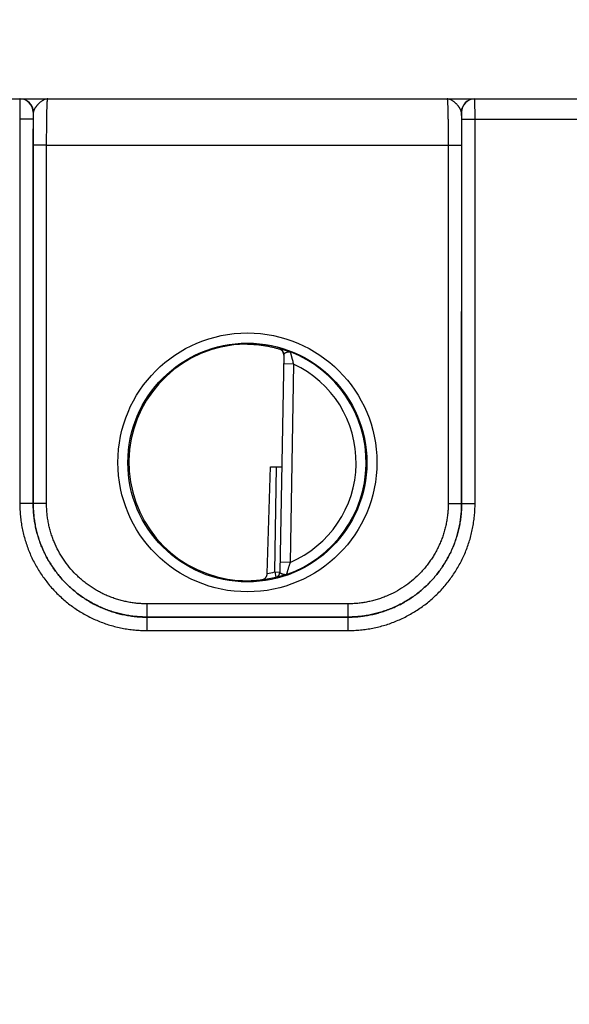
# Model space of a CAD drawing. Header units: inches. Extents: x 0 to 34, y 0 to 22.
# Tile 4 of 68: x 11.1 to 11.9, y 6.6 to 8.1. Entities that reach past the tile are written whole.
import ezdxf

# ---------------------------------------------------------------- set-up
doc = ezdxf.new("R2010")
doc.units = ezdxf.units.IN
doc.header["$LTSCALE"] = 1.87
doc.header["$MEASUREMENT"] = 0
doc.layers.get('0').update_dxf_attribs({"linetype": 'CONTINUOUS'})
doc.layers.add('DIMENSIONS', color=7, linetype='CONTINUOUS')
doc.styles.get("Standard").update_dxf_attribs({"font": 'txt', "width": 0.8})
doc.dimstyles.new('DIMSTYLE_1', dxfattribs={"dimtxt": 0.125, "dimasz": 0.18, "dimexe": 0.18, "dimexo": 0.0625, "dimgap": 0.09, "dimtad": 0, "dimtih": 1, "dimtoh": 1, "dimdec": 3, "dimzin": 4, "dimdsep": 46, "dimtxsty": 'STANDARD', "dimblk": '_FILLED', "dimblk1": '_FILLED', "dimblk2": '_FILLED', "dimcen": 0.09, "dimadec": 0, "dimazin": 0, "dimtp": 0.01, "dimtm": 0.01, "dimtfac": 1, "dimtdec": 3, "dimtofl": 0, "dimtmove": 0, "dimatfit": 3, "dimldrblk": '_FILLED', "dimfxl": 1, "dimtolj": 1, "dimtzin": 4, "dimarcsym": 0})

# ---------------------------------------------------------------- blocks, each defined once
blk = doc.blocks.new('*D13')
at = {"layer": 'DIMENSIONS', "color": 2, "linetype": 'CONTINUOUS'}
blk.add_line((14.2222, 6.6959), (14.2222, 8.6758), dxfattribs=at)
at = {"layer": 'DIMENSIONS', "color": 2, "linetype": 'CONTINUOUS', "insert": (14.1597, 8.7383), "char_height": 0.125, "width": 1.325, "attachment_point": 1, "rotation": 90, "line_spacing_factor": 0.9}
blk.add_mtext('7.173{\\Ftxt.shx;\\W1.000000;\\H0.125000; }[182.2]', dxfattribs=at)
blk = doc.blocks.new('_FILLED')
at = {"color": 0, "linetype": 'BYBLOCK'}
blk.add_solid([(0, 0), (-1, 0.1736), (-1, -0.1736)], dxfattribs=at)

msp = doc.modelspace()

# ---------------------------------------------------------------- linework, layer by layer
at = {"color": 7, "linetype": 'CONTINUOUS'}
for p, q in [((9.9534, 7.9883), (14.0037, 7.9883)), ((11.1093, 7.9883), (11.1091, 7.958)), ((11.7901, 7.958), (11.7899, 7.9883)), ((11.1291, 7.9582), (11.1091, 7.958)), ((11.1091, 7.958), (11.1092, 7.3827)), ((11.1293, 7.9683), (11.1291, 7.9582)), ((11.1291, 7.9582), (11.1292, 7.3828)), ((11.1297, 7.9683), (11.1293, 7.9683)), ((11.1294, 7.919), (11.1297, 7.9683)), ((11.7699, 7.9683), (11.7696, 7.9683)), ((11.7696, 7.9683), (11.7699, 7.919)), ((11.7701, 7.9582), (11.7699, 7.9683)), ((11.77, 7.3828), (11.7701, 7.9582)), ((11.7701, 7.9582), (11.7901, 7.958)), ((11.79, 7.3827), (11.7901, 7.958)), ((11.7901, 7.958), (12.0391, 7.958)), ((11.1293, 7.3829), (11.1294, 7.919)), ((11.1494, 7.9189), (11.1294, 7.919)), ((11.1493, 7.3827), (11.1494, 7.9189)), ((11.1494, 7.9189), (11.7499, 7.9189)), ((11.7499, 7.9189), (11.7699, 7.919)), ((11.7499, 7.9189), (11.75, 7.3827)), ((11.7699, 7.919), (11.7699, 7.3829)), ((11.4976, 7.614), (11.4977, 7.6147)), ((11.504, 7.6062), (11.4983, 7.2799)), ((11.5187, 7.5914), (11.5037, 7.5917)), ((11.5187, 7.5914), (11.5135, 7.2948)), ((11.4792, 7.278), (11.4843, 7.438)), ((11.4843, 7.438), (11.501, 7.438)), ((11.4904, 7.2804), (11.4932, 7.438)), ((11.1292, 7.3828), (11.1092, 7.3827)), ((11.1292, 7.3828), (11.1293, 7.3829)), ((11.1493, 7.3827), (11.1293, 7.3829)), ((11.75, 7.3827), (11.7699, 7.3829)), ((11.77, 7.3828), (11.7699, 7.3829)), ((11.77, 7.3828), (11.79, 7.3827)), ((11.5135, 7.2948), (11.4985, 7.295)), ((11.4904, 7.2804), (11.4983, 7.2802)), ((11.4904, 7.2804), (11.4923, 7.2727)), ((11.4923, 7.2724), (11.4923, 7.2727)), ((11.6, 7.2327), (11.2993, 7.2327)), ((11.2993, 7.2327), (11.2993, 7.2129)), ((11.6, 7.2327), (11.6, 7.2129)), ((11.2992, 7.2129), (11.6, 7.2129)), ((11.2992, 7.2129), (11.2992, 7.1927)), ((11.6, 7.2129), (11.2993, 7.2129)), ((11.6, 7.2129), (11.6, 7.1927)), ((11.2992, 7.1927), (11.6, 7.1927))]:
    msp.add_line(p, q, dxfattribs=at)
for centre, radius in [((11.4496, 7.4444), 0.1937), ((11.4496, 7.4442), 0.1787)]:
    msp.add_circle(centre, radius, dxfattribs=at)
for centre, radius, start, end in [((11.1093, 7.9683), 0.02, 359.995, 89.995), ((11.1097, 7.9683), 0.02, 359.9949, 89.9948), ((11.7896, 7.9683), 0.02, 90.0052, 180.0051), ((11.7899, 7.9683), 0.02, 90.005, 180.005), ((11.4487, 7.4513), 0.1701, 89.6908, 97.6004), ((11.4953, 7.6064), 0.00866, 359.0033, 74.2791), ((11.4943, 7.6051), 0.00962, 5.9593, 6.748), ((11.4943, 7.6051), 0.00963, 358.9996, 5.9583), ((11.4496, 7.4443), 0.1776, 289.2017, 68.7984), ((11.4496, 7.4443), 0.1626, 293.1447, 64.8553), ((11.4496, 7.4443), 0.1689, 280.096, 283.9697), ((11.4904, 7.2804), 0.00787, 283.9618, 358.9995), ((11.4904, 7.28), 0.00787, 283.9293, 358.9961), ((11.4484, 7.4372), 0.1699, 260.3962, 270.3988), ((11.4485, 7.4332), 0.1659, 270.3796, 277.8481), ((11.4496, 7.4443), 0.1768, 277.0061, 283.9694)]:
    msp.add_arc(centre, radius, start, end, dxfattribs=at)
msp.add_ellipse((11.4496, 7.4443), major_axis=(0, 0.1771), ratio=1, start_param=0.132587, end_param=2.974099, dxfattribs=at)
for points, knots in [([(11.151, 7.9883), (11.1507, 7.9883), (11.1502, 7.9882), (11.1493, 7.9882), (11.1485, 7.988), (11.1474, 7.9878), (11.1461, 7.9873), (11.1445, 7.9866), (11.1429, 7.9857), (11.1413, 7.9846), (11.1397, 7.9833), (11.1384, 7.9822), (11.1374, 7.9812), (11.1367, 7.9804), (11.136, 7.9796), (11.1352, 7.9788), (11.1346, 7.978), (11.1339, 7.9771), (11.1332, 7.9762), (11.1326, 7.9753), (11.132, 7.9745), (11.1315, 7.9736), (11.131, 7.9727), (11.1306, 7.9718), (11.1302, 7.9709), (11.1299, 7.97), (11.1297, 7.9691), (11.1297, 7.9685), (11.1297, 7.9683)], [0, 0, 0, 0, 0.026145, 0.052369, 0.078796, 0.105534, 0.160272, 0.217157, 0.276559, 0.33866, 0.403367, 0.470418, 0.504687, 0.53935, 0.574316, 0.609489, 0.644756, 0.679998, 0.715081, 0.749862, 0.784187, 0.8179, 0.850849, 0.88289, 0.913883, 0.943732, 0.97241, 1, 1, 1, 1]), ([(11.1494, 7.9189), (11.1494, 7.9211), (11.1494, 7.9257), (11.1494, 7.9324), (11.1495, 7.939), (11.1495, 7.9454), (11.1496, 7.9515), (11.1497, 7.9573), (11.1497, 7.9628), (11.1499, 7.9678), (11.1499, 7.9717), (11.15, 7.9746), (11.1501, 7.9765), (11.1502, 7.9784), (11.1502, 7.98), (11.1503, 7.9816), (11.1504, 7.9829), (11.1504, 7.9842), (11.1505, 7.9851), (11.1505, 7.9857), (11.1506, 7.9862), (11.1506, 7.9866), (11.1507, 7.9869), (11.1507, 7.9872), (11.1507, 7.9875), (11.1508, 7.9877), (11.1508, 7.9879), (11.1508, 7.988), (11.1508, 7.9881), (11.1509, 7.9881), (11.1509, 7.9882), (11.1509, 7.9882), (11.1509, 7.9882), (11.1509, 7.9883), (11.1509, 7.9883), (11.151, 7.9883), (11.151, 7.9883)], [0, 0, 0, 0, 0.098183, 0.195347, 0.290566, 0.382934, 0.471571, 0.555633, 0.634321, 0.706886, 0.772639, 0.802764, 0.830956, 0.857151, 0.881285, 0.903302, 0.92315, 0.940783, 0.95616, 0.962991, 0.969246, 0.974922, 0.980015, 0.984523, 0.988445, 0.991781, 0.994531, 0.995688, 0.9967, 0.99757, 0.998298, 0.998891, 0.999357, 0.999547, 0.999714, 1, 1, 1, 1]), ([(11.7696, 7.9683), (11.7696, 7.9685), (11.7695, 7.9691), (11.7693, 7.97), (11.769, 7.9709), (11.7687, 7.9718), (11.7682, 7.9727), (11.7678, 7.9736), (11.7672, 7.9745), (11.7666, 7.9753), (11.766, 7.9762), (11.7654, 7.9771), (11.7647, 7.978), (11.7638, 7.9791), (11.7628, 7.9802), (11.7618, 7.9812), (11.7608, 7.9822), (11.7596, 7.9833), (11.758, 7.9846), (11.7564, 7.9857), (11.7548, 7.9866), (11.7532, 7.9873), (11.7518, 7.9878), (11.7507, 7.988), (11.7499, 7.9882), (11.7491, 7.9882), (11.7486, 7.9883), (11.7483, 7.9883)], [0, 0, 0, 0, 0.02756, 0.056264, 0.086139, 0.117122, 0.149136, 0.182091, 0.215818, 0.250145, 0.284922, 0.320002, 0.355244, 0.390513, 0.460648, 0.495311, 0.529579, 0.596632, 0.66134, 0.723438, 0.782841, 0.839731, 0.894462, 0.921202, 0.947636, 0.973866, 1, 1, 1, 1]), ([(11.7483, 7.9883), (11.7483, 7.9883), (11.7483, 7.9883), (11.7483, 7.9883), (11.7483, 7.9882), (11.7484, 7.9882), (11.7484, 7.9882), (11.7484, 7.9881), (11.7484, 7.9881), (11.7484, 7.988), (11.7485, 7.9879), (11.7485, 7.9877), (11.7485, 7.9875), (11.7486, 7.9872), (11.7486, 7.9869), (11.7486, 7.9866), (11.7487, 7.9862), (11.7487, 7.9857), (11.7488, 7.9851), (11.7488, 7.9842), (11.7489, 7.9829), (11.749, 7.9816), (11.749, 7.98), (11.7491, 7.9784), (11.7492, 7.9765), (11.7492, 7.9746), (11.7493, 7.9717), (11.7494, 7.9678), (11.7495, 7.9628), (11.7496, 7.9573), (11.7497, 7.9515), (11.7498, 7.9454), (11.7498, 7.939), (11.7498, 7.9324), (11.7499, 7.9257), (11.7499, 7.9211), (11.7499, 7.9189)], [0, 0, 0, 0, 0.000286, 0.000453, 0.000643, 0.001109, 0.001702, 0.00243, 0.0033, 0.004312, 0.005469, 0.008219, 0.011555, 0.015477, 0.019985, 0.025078, 0.030754, 0.037009, 0.04384, 0.059217, 0.07685, 0.096698, 0.118715, 0.142849, 0.169044, 0.197236, 0.227361, 0.293114, 0.365679, 0.444367, 0.528429, 0.617066, 0.709434, 0.804653, 0.901817, 1, 1, 1, 1]), ([(11.4496, 7.6214), (11.4523, 7.6214), (11.4574, 7.6212), (11.4648, 7.6207), (11.4718, 7.6198), (11.4783, 7.6188), (11.4841, 7.6176), (11.4893, 7.6164), (11.4931, 7.6154), (11.4958, 7.6146), (11.4971, 7.6142), (11.4976, 7.614)], [0, 0, 0, 0, 0.161355, 0.315271, 0.460097, 0.594356, 0.716707, 0.825897, 0.920719, 0.962375, 1, 1, 1, 1]), ([(11.5039, 7.6062), (11.5038, 7.6066), (11.5037, 7.6074), (11.5033, 7.6086), (11.5028, 7.6097), (11.5021, 7.6108), (11.5012, 7.6118), (11.5002, 7.6127), (11.499, 7.6134), (11.4981, 7.6138), (11.4976, 7.614)], [0, 0, 0, 0, 0.116224, 0.233503, 0.352408, 0.473593, 0.597837, 0.726099, 0.859609, 1, 1, 1, 1]), ([(11.4977, 7.6147), (11.4977, 7.6147), (11.4977, 7.6147), (11.4977, 7.6147), (11.4977, 7.6147), (11.4977, 7.6147), (11.4977, 7.6147), (11.4977, 7.6147), (11.4977, 7.6147), (11.4977, 7.6147), (11.4978, 7.6147), (11.4978, 7.6147), (11.4979, 7.6147), (11.498, 7.6147), (11.498, 7.6147), (11.4982, 7.6147), (11.4984, 7.6146), (11.4986, 7.6146), (11.4989, 7.6145), (11.4992, 7.6145), (11.4997, 7.6143), (11.5004, 7.6142), (11.5013, 7.6139), (11.5023, 7.6136), (11.5034, 7.6133), (11.5047, 7.6129), (11.506, 7.6125), (11.5075, 7.6121), (11.509, 7.6116), (11.5103, 7.6111), (11.5113, 7.6107), (11.5122, 7.6104), (11.513, 7.6101), (11.5136, 7.6099), (11.5138, 7.6098)], [0, 0, 0, 0, 0.000267, 0.000574, 0.000975, 0.001495, 0.002146, 0.002932, 0.003855, 0.004918, 0.00747, 0.010594, 0.014295, 0.01857, 0.023412, 0.028817, 0.041296, 0.055969, 0.072795, 0.091735, 0.112752, 0.160873, 0.216788, 0.280057, 0.350261, 0.427017, 0.509899, 0.598413, 0.69213, 0.790666, 0.841581, 0.893492, 0.946325, 1, 1, 1, 1]), ([(11.504, 7.6062), (11.504, 7.6063), (11.504, 7.6064), (11.504, 7.6066), (11.5041, 7.6068), (11.5042, 7.607), (11.5044, 7.6072), (11.5046, 7.6074), (11.5048, 7.6075), (11.505, 7.6077), (11.5052, 7.6079), (11.5055, 7.608), (11.5058, 7.6082), (11.5061, 7.6084), (11.5065, 7.6085), (11.5068, 7.6087), (11.5072, 7.6088), (11.5075, 7.609), (11.5079, 7.6091), (11.5083, 7.6093), (11.5087, 7.6094), (11.5091, 7.6095), (11.5095, 7.6096), (11.5099, 7.6098), (11.5102, 7.6098), (11.5105, 7.6099), (11.5108, 7.6099), (11.5111, 7.61), (11.5115, 7.61), (11.5119, 7.6101), (11.5123, 7.6101), (11.5127, 7.6101), (11.513, 7.61), (11.5133, 7.61), (11.5135, 7.6099), (11.5137, 7.6099), (11.5138, 7.6098)], [0, 0, 0, 0, 0.017514, 0.035215, 0.053583, 0.073056, 0.093894, 0.116232, 0.140134, 0.165616, 0.19268, 0.221301, 0.251402, 0.282879, 0.315584, 0.349368, 0.384115, 0.419728, 0.456097, 0.493088, 0.530501, 0.568096, 0.605684, 0.643127, 0.680429, 0.699065, 0.717692, 0.754762, 0.79132, 0.82718, 0.862252, 0.896499, 0.930344, 0.947485, 0.964894, 1, 1, 1, 1]), ([(11.5138, 7.6098), (11.5139, 7.6098), (11.5139, 7.6097), (11.5139, 7.6096), (11.5139, 7.6095), (11.514, 7.6093), (11.514, 7.609), (11.5141, 7.6086), (11.5143, 7.608), (11.5145, 7.6072), (11.5146, 7.6066), (11.5147, 7.606), (11.5149, 7.6055), (11.515, 7.6049), (11.5152, 7.6042), (11.5154, 7.6033), (11.5156, 7.6024), (11.5159, 7.6015), (11.5161, 7.6005), (11.5165, 7.5993), (11.5168, 7.598), (11.5171, 7.597), (11.5174, 7.5959), (11.5179, 7.5941), (11.5184, 7.5925), (11.5187, 7.5914)], [0, 0, 0, 0, 0.002387, 0.007692, 0.015874, 0.026864, 0.040586, 0.056934, 0.097054, 0.146195, 0.173808, 0.203253, 0.234398, 0.267106, 0.301239, 0.33667, 0.410962, 0.449592, 0.489073, 0.570217, 0.653693, 0.696114, 0.7389, 0.825314, 1, 1, 1, 1]), ([(11.1092, 7.3827), (11.1092, 7.3796), (11.1094, 7.3733), (11.1101, 7.364), (11.1112, 7.3548), (11.1128, 7.3456), (11.1149, 7.3365), (11.1173, 7.3275), (11.1203, 7.3186), (11.1236, 7.3099), (11.1274, 7.3014), (11.133, 7.2903), (11.1394, 7.2796), (11.1466, 7.2695), (11.1542, 7.2597), (11.1647, 7.2481), (11.1762, 7.2377), (11.186, 7.23), (11.1936, 7.2247), (11.2015, 7.2197), (11.2096, 7.2151), (11.218, 7.2109), (11.2265, 7.2071), (11.2352, 7.2037), (11.2441, 7.2008), (11.2531, 7.1983), (11.2622, 7.1963), (11.2713, 7.1947), (11.2806, 7.1936), (11.2899, 7.1929), (11.2961, 7.1927), (11.2992, 7.1927)], [0, 0, 0, 0, 0.031251, 0.062502, 0.093754, 0.125005, 0.156256, 0.187507, 0.218758, 0.25001, 0.281261, 0.312513, 0.374997, 0.406248, 0.4375, 0.499985, 0.562469, 0.593721, 0.624973, 0.656225, 0.687477, 0.718729, 0.749982, 0.781234, 0.812486, 0.843738, 0.874991, 0.906243, 0.937495, 0.968748, 1, 1, 1, 1]), ([(11.1292, 7.3828), (11.1292, 7.3801), (11.1294, 7.3745), (11.13, 7.3662), (11.131, 7.3579), (11.1324, 7.3497), (11.1343, 7.3415), (11.1365, 7.3335), (11.1391, 7.3256), (11.1421, 7.3178), (11.1455, 7.3101), (11.1493, 7.3027), (11.1534, 7.2954), (11.1578, 7.2884), (11.1626, 7.2815), (11.1678, 7.275), (11.1732, 7.2686), (11.179, 7.2626), (11.185, 7.2569), (11.1914, 7.2514), (11.1979, 7.2463), (11.2048, 7.2415), (11.2118, 7.237), (11.2191, 7.2329), (11.2265, 7.2291), (11.2342, 7.2258), (11.2419, 7.2228), (11.2499, 7.2201), (11.2579, 7.2179), (11.2661, 7.2161), (11.2743, 7.2147), (11.2826, 7.2136), (11.2909, 7.213), (11.2965, 7.2129), (11.2992, 7.2129)], [0, 0, 0, 0, 0.03125, 0.062499, 0.093749, 0.124999, 0.156248, 0.187498, 0.218748, 0.249997, 0.281247, 0.312497, 0.343747, 0.374996, 0.406246, 0.437496, 0.468746, 0.499996, 0.531246, 0.562496, 0.593746, 0.624996, 0.656246, 0.687496, 0.718746, 0.749996, 0.781247, 0.812497, 0.843747, 0.874998, 0.906248, 0.937499, 0.968749, 1, 1, 1, 1]), ([(11.2993, 7.2129), (11.2965, 7.2129), (11.2909, 7.2131), (11.2826, 7.2137), (11.2743, 7.2147), (11.2661, 7.2161), (11.2579, 7.218), (11.2499, 7.2202), (11.242, 7.2228), (11.2342, 7.2258), (11.2266, 7.2292), (11.2191, 7.2329), (11.2118, 7.2371), (11.2048, 7.2415), (11.198, 7.2463), (11.1914, 7.2515), (11.1851, 7.2569), (11.179, 7.2627), (11.1733, 7.2687), (11.1678, 7.275), (11.1627, 7.2816), (11.1579, 7.2884), (11.1534, 7.2955), (11.1493, 7.3028), (11.1456, 7.3102), (11.1422, 7.3178), (11.1392, 7.3256), (11.1366, 7.3336), (11.1343, 7.3416), (11.1325, 7.3497), (11.1311, 7.358), (11.1301, 7.3663), (11.1295, 7.3746), (11.1293, 7.3801), (11.1293, 7.3829)], [0, 0, 0, 0, 0.03125, 0.062501, 0.093751, 0.125001, 0.156251, 0.187502, 0.218752, 0.250002, 0.281252, 0.312502, 0.343752, 0.375002, 0.406252, 0.437502, 0.468752, 0.500002, 0.531252, 0.562502, 0.593752, 0.625002, 0.656252, 0.687501, 0.718751, 0.750001, 0.781251, 0.812501, 0.843751, 0.875001, 0.90625, 0.9375, 0.96875, 1, 1, 1, 1]), ([(11.2993, 7.2327), (11.298, 7.2327), (11.2956, 7.2328), (11.2919, 7.2329), (11.2882, 7.2331), (11.2833, 7.2336), (11.2772, 7.2343), (11.27, 7.2356), (11.2628, 7.2372), (11.2557, 7.2391), (11.2487, 7.2415), (11.2418, 7.2441), (11.2351, 7.2471), (11.2285, 7.2504), (11.2221, 7.254), (11.2159, 7.258), (11.2099, 7.2622), (11.2041, 7.2667), (11.1985, 7.2716), (11.1914, 7.2783), (11.1831, 7.2874), (11.1744, 7.2993), (11.1668, 7.3119), (11.1615, 7.323), (11.158, 7.3322), (11.1557, 7.3392), (11.1537, 7.3463), (11.1521, 7.3535), (11.1509, 7.3607), (11.1501, 7.3668), (11.1497, 7.3717), (11.1495, 7.3754), (11.1493, 7.3791), (11.1493, 7.3815), (11.1493, 7.3827)], [0, 0, 0, 0, 0.015627, 0.031255, 0.046883, 0.06251, 0.093763, 0.125015, 0.156268, 0.18752, 0.218773, 0.250025, 0.281278, 0.31253, 0.343783, 0.375035, 0.406287, 0.437539, 0.468792, 0.500044, 0.562529, 0.625014, 0.687499, 0.749983, 0.781235, 0.812486, 0.843738, 0.874989, 0.906241, 0.937492, 0.953119, 0.968746, 0.984373, 1, 1, 1, 1]), ([(11.7699, 7.3829), (11.7699, 7.3801), (11.7698, 7.3746), (11.7692, 7.3663), (11.7682, 7.358), (11.7668, 7.3497), (11.7649, 7.3416), (11.7627, 7.3336), (11.7601, 7.3256), (11.7571, 7.3178), (11.7537, 7.3102), (11.75, 7.3028), (11.7458, 7.2955), (11.7414, 7.2884), (11.7366, 7.2816), (11.7314, 7.275), (11.726, 7.2687), (11.7202, 7.2627), (11.7142, 7.2569), (11.7079, 7.2515), (11.7013, 7.2463), (11.6945, 7.2415), (11.6874, 7.2371), (11.6802, 7.2329), (11.6727, 7.2292), (11.6651, 7.2258), (11.6573, 7.2228), (11.6494, 7.2202), (11.6413, 7.218), (11.6332, 7.2161), (11.6249, 7.2147), (11.6167, 7.2137), (11.6083, 7.2131), (11.6028, 7.2129), (11.6, 7.2129)], [0, 0, 0, 0, 0.03125, 0.0625, 0.09375, 0.124999, 0.156249, 0.187499, 0.218749, 0.249999, 0.281249, 0.312499, 0.343748, 0.374998, 0.406248, 0.437498, 0.468748, 0.499998, 0.531248, 0.562498, 0.593748, 0.624998, 0.656248, 0.687498, 0.718748, 0.749998, 0.781248, 0.812498, 0.843749, 0.874999, 0.906249, 0.937499, 0.96875, 1, 1, 1, 1]), ([(11.6, 7.2129), (11.6028, 7.2129), (11.6084, 7.213), (11.6167, 7.2136), (11.625, 7.2147), (11.6332, 7.2161), (11.6413, 7.2179), (11.6494, 7.2201), (11.6573, 7.2228), (11.6651, 7.2258), (11.6727, 7.2291), (11.6802, 7.2329), (11.6875, 7.237), (11.6945, 7.2415), (11.7013, 7.2463), (11.7079, 7.2514), (11.7142, 7.2569), (11.7203, 7.2626), (11.726, 7.2686), (11.7315, 7.275), (11.7366, 7.2815), (11.7414, 7.2884), (11.7459, 7.2954), (11.75, 7.3027), (11.7538, 7.3101), (11.7572, 7.3178), (11.7602, 7.3256), (11.7628, 7.3335), (11.765, 7.3415), (11.7668, 7.3497), (11.7683, 7.3579), (11.7693, 7.3662), (11.7699, 7.3745), (11.77, 7.3801), (11.77, 7.3828)], [0, 0, 0, 0, 0.031251, 0.062501, 0.093752, 0.125002, 0.156253, 0.187503, 0.218753, 0.250004, 0.281254, 0.312504, 0.343754, 0.375004, 0.406254, 0.437504, 0.468754, 0.500004, 0.531254, 0.562504, 0.593754, 0.625004, 0.656253, 0.687503, 0.718753, 0.750003, 0.781252, 0.812502, 0.843752, 0.875001, 0.906251, 0.937501, 0.96875, 1, 1, 1, 1]), ([(11.75, 7.3827), (11.75, 7.3815), (11.7499, 7.3791), (11.7498, 7.3754), (11.7496, 7.3717), (11.7491, 7.3668), (11.7484, 7.3607), (11.7471, 7.3535), (11.7455, 7.3463), (11.7436, 7.3392), (11.7413, 7.3322), (11.7386, 7.3253), (11.7356, 7.3186), (11.7323, 7.312), (11.7287, 7.3056), (11.7247, 7.2994), (11.7205, 7.2934), (11.716, 7.2876), (11.7112, 7.282), (11.7044, 7.2749), (11.6953, 7.2666), (11.6835, 7.2578), (11.6708, 7.2502), (11.6597, 7.245), (11.6505, 7.2415), (11.6436, 7.2391), (11.6365, 7.2372), (11.6293, 7.2356), (11.622, 7.2343), (11.6159, 7.2336), (11.611, 7.2331), (11.6074, 7.2329), (11.6037, 7.2328), (11.6012, 7.2327), (11.6, 7.2327)], [0, 0, 0, 0, 0.015627, 0.031254, 0.046881, 0.062508, 0.093759, 0.125011, 0.156262, 0.187514, 0.218765, 0.250017, 0.281269, 0.31252, 0.343772, 0.375024, 0.406276, 0.437528, 0.46878, 0.500032, 0.562517, 0.625003, 0.687488, 0.749975, 0.781227, 0.81248, 0.843732, 0.874985, 0.906237, 0.93749, 0.953117, 0.968745, 0.984373, 1, 1, 1, 1]), ([(11.6, 7.1927), (11.6031, 7.1927), (11.6094, 7.1929), (11.6187, 7.1936), (11.6279, 7.1947), (11.6371, 7.1963), (11.6462, 7.1983), (11.6552, 7.2008), (11.6641, 7.2037), (11.6728, 7.2071), (11.6813, 7.2109), (11.6896, 7.2151), (11.6977, 7.2197), (11.7056, 7.2247), (11.7132, 7.23), (11.7206, 7.2358), (11.7277, 7.2419), (11.7344, 7.2483), (11.7409, 7.255), (11.747, 7.2621), (11.7527, 7.2695), (11.7581, 7.2771), (11.7631, 7.285), (11.7677, 7.2931), (11.7718, 7.3014), (11.7756, 7.3099), (11.779, 7.3186), (11.7819, 7.3275), (11.7844, 7.3365), (11.7865, 7.3456), (11.788, 7.3548), (11.7892, 7.364), (11.7899, 7.3733), (11.79, 7.3796), (11.79, 7.3827)], [0, 0, 0, 0, 0.031251, 0.062501, 0.093752, 0.125002, 0.156253, 0.187503, 0.218754, 0.250004, 0.281255, 0.312505, 0.343755, 0.375006, 0.406256, 0.437506, 0.468756, 0.500006, 0.531256, 0.562506, 0.593756, 0.625006, 0.656255, 0.687505, 0.718755, 0.750004, 0.781254, 0.812503, 0.843753, 0.875002, 0.906252, 0.937501, 0.968751, 1, 1, 1, 1]), ([(11.5135, 7.2948), (11.5132, 7.2937), (11.5127, 7.2922), (11.5121, 7.2903), (11.5117, 7.2893), (11.5114, 7.2883), (11.511, 7.287), (11.5106, 7.2858), (11.5104, 7.2848), (11.5101, 7.2839), (11.5098, 7.283), (11.5096, 7.2821), (11.5094, 7.2815), (11.5092, 7.2809), (11.5091, 7.2803), (11.5089, 7.2798), (11.5087, 7.2791), (11.5085, 7.2782), (11.5082, 7.2773), (11.5081, 7.2767), (11.508, 7.2766)], [0, 0, 0, 0, 0.174687, 0.261102, 0.303887, 0.346309, 0.429786, 0.510929, 0.55041, 0.589041, 0.663332, 0.698764, 0.732897, 0.765605, 0.796749, 0.826194, 0.853807, 0.902948, 0.973135, 1, 1, 1, 1]), ([(11.508, 7.2766), (11.5078, 7.2765), (11.5074, 7.2764), (11.5068, 7.2763), (11.5064, 7.2763), (11.506, 7.2763), (11.5056, 7.2763), (11.5052, 7.2764), (11.5048, 7.2764), (11.5044, 7.2765), (11.504, 7.2766), (11.5036, 7.2767), (11.5032, 7.2768), (11.5028, 7.2769), (11.5023, 7.2771), (11.5018, 7.2772), (11.5013, 7.2774), (11.5009, 7.2776), (11.5006, 7.2777), (11.5003, 7.2779), (11.5, 7.278), (11.4997, 7.2782), (11.4995, 7.2783), (11.4992, 7.2785), (11.499, 7.2787), (11.4988, 7.2788), (11.4986, 7.279), (11.4985, 7.2792), (11.4984, 7.2793), (11.4983, 7.2795), (11.4983, 7.2797), (11.4983, 7.2798), (11.4983, 7.2799)], [0, 0, 0, 0, 0.073939, 0.110258, 0.146773, 0.183757, 0.221104, 0.258655, 0.29627, 0.333959, 0.371749, 0.409584, 0.44735, 0.484842, 0.521871, 0.594167, 0.629212, 0.663336, 0.696394, 0.728253, 0.758818, 0.788005, 0.815714, 0.841855, 0.866386, 0.889312, 0.910672, 0.930545, 0.94908, 0.966539, 0.983348, 1, 1, 1, 1]), ([(11.4712, 7.2688), (11.4717, 7.2689), (11.4724, 7.2691), (11.4734, 7.2694), (11.474, 7.2697), (11.4747, 7.27), (11.4753, 7.2704), (11.476, 7.2709), (11.4765, 7.2715), (11.4771, 7.2721), (11.4776, 7.2728), (11.478, 7.2735), (11.4784, 7.2743), (11.4787, 7.2752), (11.4791, 7.2764), (11.4792, 7.2773), (11.4792, 7.278)], [0, 0, 0, 0, 0.111901, 0.167869, 0.22409, 0.280795, 0.338235, 0.39668, 0.456406, 0.517683, 0.580758, 0.645831, 0.713022, 0.782336, 0.853604, 1, 1, 1, 1]), ([(11.508, 7.2766), (11.5075, 7.2764), (11.5064, 7.276), (11.5048, 7.2755), (11.5033, 7.2751), (11.5018, 7.2746), (11.5004, 7.2742), (11.4991, 7.2739), (11.4979, 7.2736), (11.4968, 7.2733), (11.4958, 7.273), (11.4949, 7.2728), (11.4942, 7.2727), (11.4938, 7.2726), (11.4935, 7.2725), (11.4932, 7.2725), (11.493, 7.2724), (11.4928, 7.2724), (11.4927, 7.2724), (11.4926, 7.2724), (11.4925, 7.2724), (11.4925, 7.2724), (11.4924, 7.2724), (11.4924, 7.2724), (11.4923, 7.2724), (11.4923, 7.2724), (11.4923, 7.2724), (11.4923, 7.2724), (11.4923, 7.2724), (11.4923, 7.2724), (11.4923, 7.2724), (11.4923, 7.2724), (11.4923, 7.2724)], [0, 0, 0, 0, 0.106341, 0.209024, 0.307451, 0.401129, 0.489642, 0.572502, 0.649262, 0.719515, 0.782822, 0.838783, 0.887002, 0.908076, 0.92706, 0.943916, 0.95861, 0.971105, 0.976518, 0.981368, 0.985651, 0.98936, 0.992494, 0.995056, 0.996124, 0.997051, 0.99784, 0.998493, 0.999016, 0.999419, 0.999728, 1, 1, 1, 1]), ([(11.2992, 7.2129), (11.2992, 7.2129), (11.2992, 7.2129), (11.2992, 7.2129), (11.2992, 7.2129), (11.2992, 7.2129), (11.2993, 7.2129), (11.2993, 7.2129), (11.2993, 7.2129), (11.2993, 7.2129)], [0, 0, 0, 0, 0.119464, 0.229682, 0.345037, 0.473193, 0.607868, 0.74081, 1, 1, 1, 1]), ([(11.6, 7.2129), (11.6, 7.2129), (11.6, 7.2129), (11.6, 7.2129), (11.6, 7.2129), (11.6, 7.2129), (11.6, 7.2129), (11.6, 7.2129), (11.6, 7.2129), (11.6, 7.2129)], [0, 0, 0, 0, 0.11911, 0.228525, 0.34331, 0.47163, 0.606888, 0.7403, 1, 1, 1, 1])]:
    msp.add_open_spline(points, degree=3, knots=knots, dxfattribs=at)

# ---------------------------------------------------------------- dimensions: what is measured, and where the dimension line sits
at = {"layer": 'DIMENSIONS', "color": 2, "linetype": 'CONTINUOUS'}
dim = msp.add_ordinate_dim(feature_location=(14.2222, 6.6959), offset=(0, 1.9798), dtype=1, origin=(7.049, 6.6334), dimstyle='DIMSTYLE_1', dxfattribs=at)
dim.commit()
dim.dimension.update_dxf_attribs({"geometry": '*D13', "text_midpoint": (14.2222, 9.4008)})

doc.saveas('drawing.dxf')
